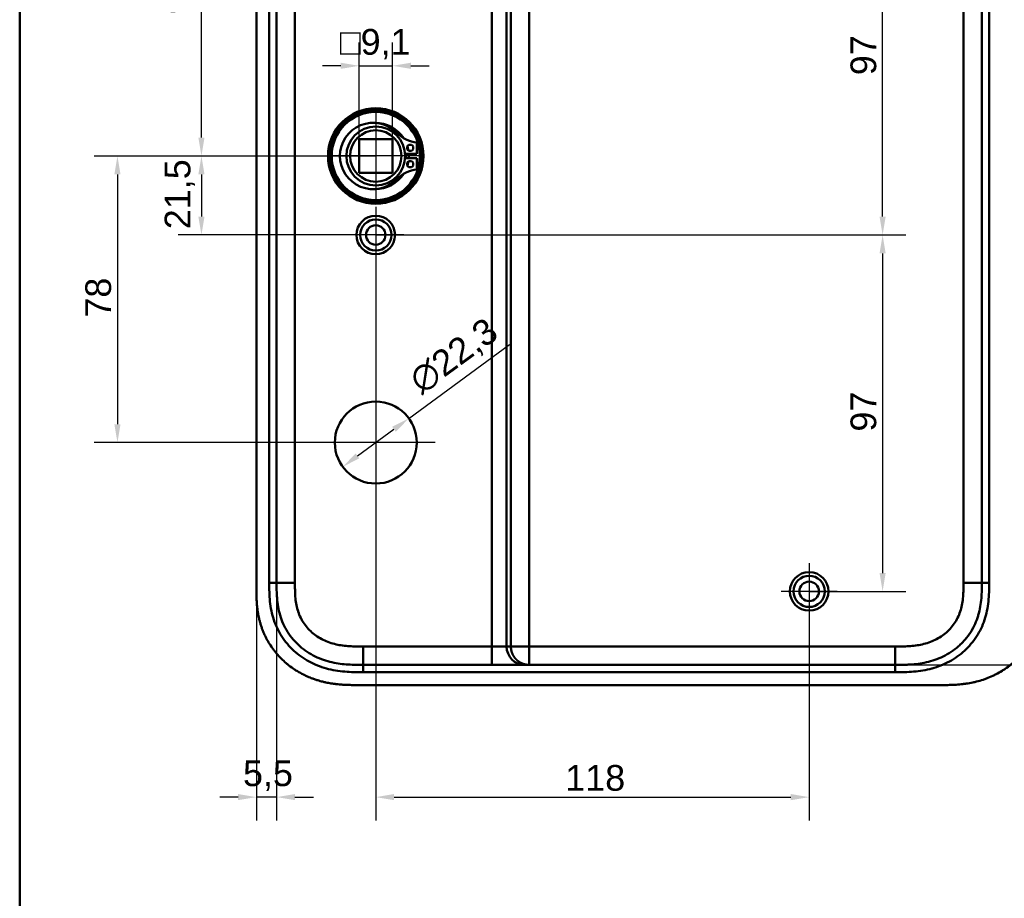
# Model space of a CAD drawing. Header units: millimetres. Extents: x 20 to 833, y 20 to 574.
# Tile 6 of 13: x 20 to 288, y 212 to 451. Entities that reach past the tile are written whole.
import ezdxf

# ---------------------------------------------------------------- set-up
doc = ezdxf.new("R2010")
doc.units = ezdxf.units.MM
doc.header["$LTSCALE"] = 2
for name, color, linetype, lineweight in [('Bemaßungen(DIN)', 7, 'Continuous', 25), ('Mittelpunktmarkierung(DIN)', 7, 'Continuous', 25), ('Sichtbare Kanten(DIN)', 7, 'Continuous', 50), ('Sichtbare tangentiale Kanten(DIN)', 7, 'Continuous', 50), ('Skizziergeometrie(DIN)', 7, 'Continuous', 50)]:
    doc.layers.add(name, color=color, linetype=linetype, lineweight=lineweight)
doc.styles.add('STANDARD-DIN~0', font='arial.ttf')
doc.dimstyles.new('CAD-LAN', dxfattribs={"dimscale": 2, "dimtxt": 3.5, "dimasz": 2.5, "dimexe": 3.175, "dimexo": 0, "dimgap": 0.8, "dimtad": 1, "dimrnd": 1e-08, "dimtxsty": 'STANDARD-DIN~0', "dimcen": 0.09, "dimdle": 10, "dimclrd": 250, "dimclre": 250, "dimclrt": 250, "dimadec": 0, "dimazin": 2, "dimtfac": 1, "dimtmove": 0, "dimatfit": 3, "dimfxl": 1, "dimtolj": 1, "dimtzin": 0, "dimlwd": 25, "dimlwe": 25, "dimarcsym": 0})

# ---------------------------------------------------------------- blocks, each defined once
blk = doc.blocks.new('Ränder Standardrahmen')
at = {"layer": 'Skizziergeometrie(DIN)', "flags": 128}
blk.add_lwpolyline([(10, 10), (10, 287), (410, 287), (410, 10), (10, 10)], dxfattribs=at)
blk = doc.blocks.new('*D8')
at = {"layer": 'Bemaßungen(DIN)', "color": 250, "linetype": 'Continuous', "lineweight": 25, "true_color": 0x3f3f3f, "transparency": 16777216}
for p, q in [((113.48, 509.22), (63.13, 509.22)), ((69.48, 418.72), (69.48, 504.22)), ((116.95, 413.72), (63.13, 413.72))]:
    blk.add_line(p, q, dxfattribs=at)
at = {"layer": 'Bemaßungen(DIN)', "color": 250, "linetype": 'Continuous', "true_color": 0x3f3f3f, "transparency": 16777216}
for points in [[(68.65, 504.22), (70.32, 504.22), (69.48, 509.22)], [(68.65, 418.72), (70.32, 418.72), (69.48, 413.72)]]:
    blk.add_solid(points, dxfattribs=at)
at = {"layer": 'Defpoints', "color": 0, "linetype": 'Continuous', "transparency": 16777216}
for p in [(69.48, 509.22), (113.48, 509.22), (116.95, 413.72)]:
    blk.add_point(p, dxfattribs=at)
at = {"layer": 'Bemaßungen(DIN)', "color": 250, "linetype": 'Continuous', "lineweight": 25, "true_color": 0x3f3f3f, "transparency": 16777216, "insert": (59.47, 452.35), "char_height": 7, "attachment_point": 1, "rotation": 90, "style": 'STANDARD-DIN~0'}
blk.add_mtext('\\A1;95,5', dxfattribs=at)
blk = doc.blocks.new('*D10')
at = {"layer": 'Bemaßungen(DIN)', "color": 250, "linetype": 'Continuous', "lineweight": 25, "true_color": 0x3f3f3f, "transparency": 16777216}
for p, q in [((116.95, 413.72), (63.13, 413.72)), ((69.48, 408.72), (69.48, 397.22)), ((116.95, 392.22), (63.13, 392.22))]:
    blk.add_line(p, q, dxfattribs=at)
at = {"layer": 'Bemaßungen(DIN)', "color": 250, "linetype": 'Continuous', "true_color": 0x3f3f3f, "transparency": 16777216}
for points in [[(68.65, 408.72), (70.32, 408.72), (69.48, 413.72)], [(68.65, 397.22), (70.32, 397.22), (69.48, 392.22)]]:
    blk.add_solid(points, dxfattribs=at)
at = {"layer": 'Defpoints', "color": 0, "linetype": 'Continuous', "transparency": 16777216}
for p in [(116.95, 413.72), (69.48, 392.22), (116.95, 392.22)]:
    blk.add_point(p, dxfattribs=at)
at = {"layer": 'Bemaßungen(DIN)', "color": 250, "linetype": 'Continuous', "lineweight": 25, "true_color": 0x3f3f3f, "transparency": 16777216, "insert": (59.47, 393.79), "char_height": 7, "attachment_point": 1, "rotation": 90, "style": 'STANDARD-DIN~0'}
blk.add_mtext('\\A1;21,5', dxfattribs=at)
blk = doc.blocks.new('*D11')
at = {"layer": 'Bemaßungen(DIN)', "color": 250, "linetype": 'Continuous', "lineweight": 25, "true_color": 0x3f3f3f, "transparency": 16777216}
for p, q in [((116.95, 413.72), (40.27, 413.72)), ((46.62, 408.72), (46.62, 340.72)), ((116.95, 335.72), (40.27, 335.72))]:
    blk.add_line(p, q, dxfattribs=at)
at = {"layer": 'Bemaßungen(DIN)', "color": 250, "linetype": 'Continuous', "true_color": 0x3f3f3f, "transparency": 16777216}
for points in [[(45.78, 408.72), (47.45, 408.72), (46.62, 413.72)], [(45.78, 340.72), (47.45, 340.72), (46.62, 335.72)]]:
    blk.add_solid(points, dxfattribs=at)
at = {"layer": 'Defpoints', "color": 0, "linetype": 'Continuous', "transparency": 16777216}
for p in [(116.95, 413.72), (46.62, 335.72), (116.95, 335.72)]:
    blk.add_point(p, dxfattribs=at)
at = {"layer": 'Bemaßungen(DIN)', "color": 250, "linetype": 'Continuous', "lineweight": 25, "true_color": 0x3f3f3f, "transparency": 16777216, "insert": (37.87, 369.73), "char_height": 7, "attachment_point": 1, "rotation": 90, "style": 'STANDARD-DIN~0'}
blk.add_mtext('\\A1;78', dxfattribs=at)
blk = doc.blocks.new('*D12')
at = {"layer": 'Bemaßungen(DIN)', "color": 250, "linetype": 'Continuous', "lineweight": 25, "true_color": 0x3f3f3f, "transparency": 16777216}
for p, q in [((234.95, 489.22), (261.3, 489.22)), ((254.95, 397.22), (254.95, 484.22)), ((116.95, 392.22), (261.3, 392.22))]:
    blk.add_line(p, q, dxfattribs=at)
at = {"layer": 'Bemaßungen(DIN)', "color": 250, "linetype": 'Continuous', "true_color": 0x3f3f3f, "transparency": 16777216}
for points in [[(254.11, 484.22), (255.78, 484.22), (254.95, 489.22)], [(254.11, 397.22), (255.78, 397.22), (254.95, 392.22)]]:
    blk.add_solid(points, dxfattribs=at)
at = {"layer": 'Defpoints', "color": 0, "linetype": 'Continuous', "transparency": 16777216}
for p in [(234.95, 489.22), (254.95, 489.22), (116.95, 392.22)]:
    blk.add_point(p, dxfattribs=at)
at = {"layer": 'Bemaßungen(DIN)', "color": 250, "linetype": 'Continuous', "lineweight": 25, "true_color": 0x3f3f3f, "transparency": 16777216, "insert": (246.2, 435.71), "char_height": 7, "attachment_point": 1, "rotation": 90, "style": 'STANDARD-DIN~0'}
blk.add_mtext('\\A1;97', dxfattribs=at)
blk = doc.blocks.new('*D13')
at = {"layer": 'Bemaßungen(DIN)', "color": 250, "linetype": 'Continuous', "lineweight": 25, "true_color": 0x3f3f3f, "transparency": 16777216}
for p, q in [((116.95, 392.22), (261.3, 392.22)), ((254.95, 387.22), (254.95, 300.22)), ((234.95, 295.22), (261.3, 295.22))]:
    blk.add_line(p, q, dxfattribs=at)
at = {"layer": 'Bemaßungen(DIN)', "color": 250, "linetype": 'Continuous', "true_color": 0x3f3f3f, "transparency": 16777216}
for points in [[(254.11, 387.22), (255.78, 387.22), (254.95, 392.22)], [(254.11, 300.22), (255.78, 300.22), (254.95, 295.22)]]:
    blk.add_solid(points, dxfattribs=at)
at = {"layer": 'Defpoints', "color": 0, "linetype": 'Continuous', "transparency": 16777216}
for p in [(116.95, 392.22), (234.95, 295.22), (254.95, 295.22)]:
    blk.add_point(p, dxfattribs=at)
at = {"layer": 'Bemaßungen(DIN)', "color": 250, "linetype": 'Continuous', "lineweight": 25, "true_color": 0x3f3f3f, "transparency": 16777216, "insert": (246.2, 338.71), "char_height": 7, "attachment_point": 1, "rotation": 90, "style": 'STANDARD-DIN~0'}
blk.add_mtext('\\A1;97', dxfattribs=at)
blk = doc.blocks.new('*D14')
at = {"layer": 'Bemaßungen(DIN)', "color": 250, "linetype": 'Continuous', "lineweight": 25, "true_color": 0x3f3f3f, "transparency": 16777216}
for p, q in [((112.4, 418.27), (112.4, 444.62)), ((121.5, 418.27), (121.5, 444.62)), ((107.4, 438.27), (102.4, 438.27)), ((112.4, 438.27), (121.5, 438.27)), ((126.5, 438.27), (131.5, 438.27))]:
    blk.add_line(p, q, dxfattribs=at)
at = {"layer": 'Bemaßungen(DIN)', "color": 250, "linetype": 'Continuous', "true_color": 0x3f3f3f, "transparency": 16777216}
for points in [[(107.4, 439.11), (107.4, 437.44), (112.4, 438.27)], [(126.5, 439.11), (126.5, 437.44), (121.5, 438.27)]]:
    blk.add_solid(points, dxfattribs=at)
at = {"layer": 'Defpoints', "color": 0, "linetype": 'Continuous', "transparency": 16777216}
for p in [(121.5, 438.27), (112.4, 418.27), (121.5, 418.27)]:
    blk.add_point(p, dxfattribs=at)
at = {"layer": 'Bemaßungen(DIN)', "color": 250, "linetype": 'Continuous', "lineweight": 25, "true_color": 0x3f3f3f, "transparency": 16777216, "insert": (107.18, 448.29), "char_height": 7, "attachment_point": 1, "style": 'STANDARD-DIN~0'}
blk.add_mtext('\\A1;\\fAIGDT|b0|i0;\\H7.0000;o\\fArial|b0|i0;\\H7.0000;9,1', dxfattribs=at)
blk = doc.blocks.new('*D15')
at = {"layer": 'Bemaßungen(DIN)', "color": 250, "linetype": 'Continuous', "lineweight": 25, "true_color": 0x3f3f3f, "transparency": 16777216}
for p, q in [((125.95, 342.3), (153.39, 362.37)), ((111.98, 332.09), (121.91, 339.35))]:
    blk.add_line(p, q, dxfattribs=at)
at = {"layer": 'Bemaßungen(DIN)', "color": 250, "linetype": 'Continuous', "true_color": 0x3f3f3f, "transparency": 16777216}
for points in [[(121.42, 340.02), (122.4, 338.68), (125.95, 342.3)], [(111.49, 332.76), (112.47, 331.42), (107.95, 329.14)]]:
    blk.add_solid(points, dxfattribs=at)
at = {"layer": 'Defpoints', "color": 0, "linetype": 'Continuous', "transparency": 16777216}
for p in [(125.95, 342.3), (107.95, 329.14)]:
    blk.add_point(p, dxfattribs=at)
at = {"layer": 'Bemaßungen(DIN)', "color": 250, "linetype": 'Continuous', "lineweight": 25, "true_color": 0x3f3f3f, "transparency": 16777216, "insert": (125.23, 354.47), "char_height": 7, "attachment_point": 1, "rotation": 36.1775, "style": 'STANDARD-DIN~0'}
blk.add_mtext('\\A1;∅22,3', dxfattribs=at)
blk = doc.blocks.new('*D17')
at = {"layer": 'Bemaßungen(DIN)', "color": 250, "linetype": 'Continuous', "lineweight": 25, "true_color": 0x3f3f3f, "transparency": 16777216}
for p, q in [((258.41, 509.22), (332.87, 509.22)), ((326.52, 504.22), (326.52, 280.22)), ((258.41, 275.22), (332.87, 275.22))]:
    blk.add_line(p, q, dxfattribs=at)
at = {"layer": 'Bemaßungen(DIN)', "color": 250, "linetype": 'Continuous', "true_color": 0x3f3f3f, "transparency": 16777216}
for points in [[(325.68, 504.22), (327.35, 504.22), (326.52, 509.22)], [(325.68, 280.22), (327.35, 280.22), (326.52, 275.22)]]:
    blk.add_solid(points, dxfattribs=at)
at = {"layer": 'Defpoints', "color": 0, "linetype": 'Continuous', "transparency": 16777216}
for p in [(258.41, 509.22), (258.41, 275.22), (326.52, 275.22)]:
    blk.add_point(p, dxfattribs=at)
at = {"layer": 'Bemaßungen(DIN)', "color": 250, "linetype": 'Continuous', "lineweight": 25, "true_color": 0x3f3f3f, "transparency": 16777216, "insert": (317.76, 384.44), "char_height": 7, "attachment_point": 1, "rotation": 90, "style": 'STANDARD-DIN~0'}
blk.add_mtext('\\A1;234', dxfattribs=at)
blk = doc.blocks.new('*D18')
at = {"layer": 'Bemaßungen(DIN)', "color": 250, "linetype": 'Continuous', "lineweight": 25, "true_color": 0x3f3f3f, "transparency": 16777216}
for p, q in [((116.95, 384.57), (116.95, 232.87)), ((234.95, 287.57), (234.95, 232.87)), ((121.95, 239.22), (229.95, 239.22))]:
    blk.add_line(p, q, dxfattribs=at)
at = {"layer": 'Bemaßungen(DIN)', "color": 250, "linetype": 'Continuous', "true_color": 0x3f3f3f, "transparency": 16777216}
for points in [[(121.95, 240.06), (121.95, 238.39), (116.95, 239.22)], [(229.95, 240.06), (229.95, 238.39), (234.95, 239.22)]]:
    blk.add_solid(points, dxfattribs=at)
at = {"layer": 'Defpoints', "color": 0, "linetype": 'Continuous', "transparency": 16777216}
for p in [(116.95, 384.57), (234.95, 287.57), (234.95, 239.22)]:
    blk.add_point(p, dxfattribs=at)
at = {"layer": 'Bemaßungen(DIN)', "color": 250, "linetype": 'Continuous', "lineweight": 25, "true_color": 0x3f3f3f, "transparency": 16777216, "insert": (168.54, 247.97), "char_height": 7, "attachment_point": 1, "style": 'STANDARD-DIN~0'}
blk.add_mtext('\\A1;118', dxfattribs=at)
blk = doc.blocks.new('*D19')
at = {"layer": 'Bemaßungen(DIN)', "color": 250, "linetype": 'Continuous', "lineweight": 25, "true_color": 0x3f3f3f, "transparency": 16777216}
for p, q in [((84.45, 296.51), (84.45, 232.87)), ((89.95, 297.51), (89.95, 232.87)), ((79.45, 239.22), (74.45, 239.22)), ((89.95, 239.22), (84.45, 239.22)), ((94.95, 239.22), (99.95, 239.22))]:
    blk.add_line(p, q, dxfattribs=at)
at = {"layer": 'Bemaßungen(DIN)', "color": 250, "linetype": 'Continuous', "true_color": 0x3f3f3f, "transparency": 16777216}
for points in [[(79.45, 240.06), (79.45, 238.39), (84.45, 239.22)], [(94.95, 240.06), (94.95, 238.39), (89.95, 239.22)]]:
    blk.add_solid(points, dxfattribs=at)
at = {"layer": 'Defpoints', "color": 0, "linetype": 'Continuous', "transparency": 16777216}
for p in [(84.45, 296.51), (89.95, 297.51), (84.45, 239.22)]:
    blk.add_point(p, dxfattribs=at)
at = {"layer": 'Bemaßungen(DIN)', "color": 250, "linetype": 'Continuous', "lineweight": 25, "true_color": 0x3f3f3f, "transparency": 16777216, "insert": (80.8, 249.21), "char_height": 7, "attachment_point": 1, "style": 'STANDARD-DIN~0'}
blk.add_mtext('\\A1;5,5', dxfattribs=at)

msp = doc.modelspace()

# ---------------------------------------------------------------- linework, layer by layer
at = {"layer": 'Mittelpunktmarkierung(DIN)', "linetype": 'Continuous'}
for p, q in [((116.9463, 425.722), (116.9463, 401.722)), ((128.9463, 413.722), (104.9463, 413.722)), ((116.9463, 399.872), (116.9463, 384.572)), ((124.5963, 392.222), (109.2963, 392.222)), ((116.9463, 351.872), (116.9463, 319.572)), ((133.0963, 335.722), (100.7963, 335.722)), ((234.9463, 302.872), (234.9463, 287.572)), ((242.5963, 295.222), (227.2963, 295.222))]:
    msp.add_line(p, q, dxfattribs=at)
at = {"layer": 'Sichtbare Kanten(DIN)'}
for p, q in [((84.4463, 487.9376), (84.4463, 296.5064)), ((112.3963, 409.172), (112.3963, 418.272)), ((112.3963, 418.272), (121.4963, 418.272)), ((121.4963, 418.272), (121.4963, 409.172)), ((128.1711, 417.3986), (128.1711, 414.3386)), ((128.1711, 414.3386), (124.9225, 414.3386)), ((124.9225, 413.1053), (128.1711, 413.1053)), ((128.1711, 413.1053), (128.1711, 410.0453)), ((121.4963, 409.172), (112.3963, 409.172)), ((113.4845, 275.222), (113.4731, 275.222)), ((113.4845, 275.222), (148.5758, 275.222)), ((148.5758, 275.222), (157.5431, 275.222)), ((157.5431, 275.222), (158.7195, 275.222)), ((158.7195, 275.222), (258.408, 275.222)), ((112.4851, 269.722), (270.4072, 269.722))]:
    msp.add_line(p, q, dxfattribs=at)
for centre, radius in [((116.9463, 413.722), 13), ((116.9463, 413.722), 12.5), ((116.9463, 413.722), 12), ((116.9463, 413.722), 8), ((116.9463, 413.722), 7), ((126.3211, 415.9536), 0.85), ((126.3211, 411.4903), 0.85), ((116.9463, 392.222), 5.25), ((116.9463, 392.222), 4.25), ((116.9463, 392.222), 2.65), ((116.9463, 335.722), 11.15), ((234.9463, 295.222), 5.25), ((234.9463, 295.222), 4.25), ((234.9463, 295.222), 2.65)]:
    msp.add_circle(centre, radius, dxfattribs=at)
for centre, radius, start, end in [((116.213, 413.722), 9.0167, 44.140905, 315.859095), ((116.9463, 413.722), 9, 32.409815, 91.030946), ((128.9111, 426.0449), 8.6779, 224.140905, 265.108189), ((116.9463, 413.722), 9, 9.925269, 16.854841), ((116.9463, 413.722), 8.2, 355.687099, 4.312901), ((116.9463, 413.722), 9, 356.0711, 3.9289), ((116.9463, 413.722), 9, 343.145159, 350.074731), ((116.9463, 413.722), 9, 268.969054, 327.590185), ((128.9111, 401.3991), 8.6779, 94.891811, 135.859095)]:
    msp.add_arc(centre, radius, start, end, dxfattribs=at)
for points in [[(89.9462, 297.5063), (89.9463, 392.222), (89.9462, 486.9376)], [(281.9463, 486.9376), (281.9462, 392.222), (281.9463, 297.5063)]]:
    msp.add_open_spline(points, degree=2, dxfattribs=at)
for points, knots in [([(84.4463, 296.5064), (84.4463, 296.2078), (84.4465, 295.6088), (84.4521, 294.8556), (84.4648, 294.099), (84.4821, 293.491), (84.5161, 292.7278), (84.5541, 292.116), (84.6294, 291.1972), (84.7311, 290.2775), (84.919, 289.0523), (85.1017, 288.1386), (85.3193, 287.2317), (85.4822, 286.6308), (85.7087, 285.8854), (85.9087, 285.294), (86.1818, 284.5632), (86.4187, 283.9856), (86.801, 283.1307), (87.2192, 282.2922), (87.9125, 281.0693), (88.5969, 280.024), (89.5313, 278.7751), (90.3395, 277.824), (91.4199, 276.7002), (92.3378, 275.8557), (93.5451, 274.8722), (94.5564, 274.1442), (95.871, 273.3112), (96.9608, 272.7077), (98.2219, 272.1023), (99.0808, 271.7393), (99.952, 271.4091), (100.5387, 271.2053), (101.4265, 270.9244), (102.3231, 270.6766), (103.5294, 270.3988), (104.4407, 270.2286), (105.3555, 270.0875), (105.966, 270.0077), (106.7294, 269.9243), (107.34, 269.8699), (108.1028, 269.8158), (108.7125, 269.783), (109.6253, 269.7477), (110.8365, 269.7227), (111.8876, 269.7215), (112.4851, 269.722)], [-0.999997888, -0.999997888, -0.999997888, -0.999997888, -0.979164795, -0.958331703, -0.947915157, -0.927082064, -0.916665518, -0.895832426, -0.885415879, -0.854166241, -0.833333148, -0.80208351, -0.791666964, -0.770833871, -0.760417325, -0.739584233, -0.729167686, -0.708334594, -0.697918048, -0.666668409, -0.645835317, -0.604169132, -0.58333604, -0.541669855, -0.520836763, -0.479170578, -0.458337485, -0.416671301, -0.395838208, -0.354172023, -0.333338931, -0.302089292, -0.291672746, -0.270839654, -0.260423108, -0.229173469, -0.208340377, -0.177090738, -0.166674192, -0.1458411, -0.135424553, -0.114591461, -0.104174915, -0.083341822, -0.072925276, -0.041675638, -0.000009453, -0.000009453, -0.000009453, -0.000009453]), ([(113.4731, 275.222), (112.8432, 275.222), (112.1986, 275.2221), (111.5486, 275.2323), (110.8625, 275.243), (110.1704, 275.2648), (109.48, 275.3066), (108.7487, 275.3509), (108.0192, 275.4175), (107.2958, 275.5131), (106.5326, 275.6139), (105.7761, 275.7468), (105.0283, 275.9172), (104.2448, 276.0957), (103.4709, 276.3153), (102.7164, 276.5771), (101.9338, 276.8487), (101.1718, 277.1656), (100.4365, 277.5266), (99.6841, 277.8961), (98.9595, 278.3116), (98.2649, 278.7733), (97.5653, 279.2383), (96.8961, 279.7502), (96.2601, 280.3108), (95.6242, 280.8713), (95.0237, 281.4798), (94.4741, 282.1215), (93.9188, 282.7699), (93.4124, 283.4547), (92.9588, 284.1698), (92.5038, 284.8871), (92.1017, 285.6348), (91.7555, 286.4035), (91.411, 287.1685), (91.1212, 287.9559), (90.8861, 288.7486), (90.6519, 289.5384), (90.4736, 290.324), (90.3379, 291.116), (90.2074, 291.8773), (90.1168, 292.6451), (90.0567, 293.4227), (90.0014, 294.1373), (89.9726, 294.8606), (89.9587, 295.5826), (89.9463, 296.2311), (89.9462, 296.8787), (89.9462, 297.5063)], [0, 0, 0, 0, 0.19022167, 0.19022167, 0.19022167, 0.39104591, 0.39104591, 0.39104591, 0.60377825, 0.60377825, 0.60377825, 0.82822173, 0.82822173, 0.82822173, 1.06338833, 1.06338833, 1.06338833, 1.30727824, 1.30727824, 1.30727824, 1.55682927, 1.55682927, 1.55682927, 1.80816011, 1.80816011, 1.80816011, 2.0594434, 2.0594434, 2.0594434, 2.31333138, 2.31333138, 2.31333138, 2.56802256, 2.56802256, 2.56802256, 2.82144619, 2.82144619, 2.82144619, 3.07398187, 3.07398187, 3.07398187, 3.31672886, 3.31672886, 3.31672886, 3.5398143, 3.5398143, 3.5398143, 3.74014872, 3.74014872, 3.74014872, 3.74014872]), ([(281.9463, 297.5063), (281.9463, 296.8645), (281.9466, 296.223), (281.933, 295.5379), (281.9177, 294.7676), (281.8887, 294.0917), (281.8321, 293.3744), (281.7712, 292.6031), (281.6811, 291.8477), (281.5495, 291.0861), (281.4118, 290.2893), (281.2308, 289.5044), (281.0041, 288.7411), (280.9896, 288.6921), (280.9746, 288.6423), (280.9592, 288.592), (280.7278, 287.8354), (280.4529, 287.1036), (280.1316, 286.3917), (279.7839, 285.6212), (279.3815, 284.8747), (278.9281, 284.161), (278.4729, 283.4444), (277.9651, 282.759), (277.4115, 282.1134), (276.9971, 281.6301), (276.5565, 281.1683), (276.0925, 280.7304), (275.9381, 280.5847), (275.7813, 280.4418), (275.6228, 280.3024), (274.9921, 279.7473), (274.3203, 279.2331), (273.6184, 278.7672), (272.9229, 278.3054), (272.196, 277.8895), (271.4466, 277.522), (270.7077, 277.1597), (269.9461, 276.844), (269.1687, 276.5746), (268.4121, 276.3123), (267.6423, 276.0943), (266.8615, 275.9166), (266.1139, 275.7464), (265.363, 275.6145), (264.603, 275.5139), (263.8794, 275.4181), (263.1647, 275.3522), (262.4134, 275.3067), (262.0591, 275.2852), (261.7179, 275.2696), (261.3687, 275.2574), (260.5348, 275.2285), (259.7107, 275.223), (258.8868, 275.2221), (258.7272, 275.222), (258.5676, 275.222), (258.408, 275.222)], [0.00000268, 0.00000268, 0.00000268, 0.00000268, 0.19252186, 0.19252186, 0.19252186, 0.40897193, 0.40897193, 0.40897193, 0.64169322, 0.64169322, 0.64169322, 0.88517498, 0.88517498, 0.88517498, 0.90079341, 0.90079341, 0.90079341, 1.13580502, 1.13580502, 1.13580502, 1.39014482, 1.39014482, 1.39014482, 1.64553972, 1.64553972, 1.64553972, 1.83672874, 1.83672874, 1.83672874, 1.90034451, 1.90034451, 1.90034451, 2.15353437, 2.15353437, 2.15353437, 2.40444101, 2.40444101, 2.40444101, 2.65184988, 2.65184988, 2.65184988, 2.89262839, 2.89262839, 2.89262839, 3.12318283, 3.12318283, 3.12318283, 3.34270332, 3.34270332, 3.34270332, 3.44622235, 3.44622235, 3.44622235, 3.69340439, 3.69340439, 3.69340439, 3.74129206, 3.74129206, 3.74129206, 3.74129206]), ([(270.4072, 269.722), (271.0024, 269.7215), (272.2005, 269.7223), (273.7169, 269.7585), (275.2444, 269.84), (276.4736, 269.9481), (278.0135, 270.1503), (279.2453, 270.37), (280.7773, 270.7256), (281.9933, 271.0771), (283.4921, 271.604), (284.6704, 272.0961), (286.1078, 272.7993), (287.2254, 273.4316), (288.5724, 274.3058), (289.6061, 275.0705), (290.8345, 276.1024), (291.7628, 276.9862), (292.847, 278.1564), (293.6508, 279.1419), (294.5697, 280.4268), (295.2342, 281.4936), (295.973, 282.8667), (296.4895, 283.9931), (297.0417, 285.4267), (297.4094, 286.5902), (297.7802, 288.0565), (298.0085, 289.2357), (298.2173, 290.7096), (298.3278, 291.8858), (298.4103, 293.3465), (298.4459, 294.7955), (298.4464, 295.9388), (298.4463, 296.5063)], [-0.999997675, -0.999997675, -0.999997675, -0.999997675, -0.958331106, -0.916664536, -0.895831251, -0.854164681, -0.833331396, -0.791664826, -0.770831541, -0.729164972, -0.708331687, -0.666665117, -0.645831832, -0.604165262, -0.583331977, -0.541665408, -0.520832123, -0.479165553, -0.458332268, -0.416665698, -0.395832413, -0.354165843, -0.333332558, -0.291665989, -0.270832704, -0.229166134, -0.208332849, -0.166666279, -0.145832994, -0.104166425, -0.08333314, -0.04166657, -0.000002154, -0.000002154, -0.000002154, -0.000002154])]:
    msp.add_open_spline(points, degree=3, knots=knots, dxfattribs=at)
at = {"layer": 'Sichtbare tangentiale Kanten(DIN)'}
for p, q in [((148.5757, 504.2219), (148.5758, 280.222)), ((152.5612, 280.222), (152.5612, 504.2219)), ((153.7376, 504.2219), (153.7376, 280.222)), ((158.7195, 280.222), (158.7195, 504.2219)), ((89.9462, 297.5063), (87.9462, 297.5063)), ((89.9462, 297.5063), (94.9462, 297.5063)), ((276.9463, 297.5063), (281.9463, 297.5063)), ((281.9463, 297.5063), (283.946, 297.5063)), ((148.5758, 280.222), (113.4731, 280.222)), ((113.4731, 275.222), (113.4731, 280.222)), ((148.5758, 280.222), (148.5758, 275.222)), ((152.5612, 280.222), (148.5758, 280.222)), ((153.7376, 280.222), (152.5612, 280.222)), ((153.7376, 280.222), (158.7195, 280.222)), ((258.408, 280.222), (158.7195, 280.222)), ((158.7195, 280.222), (158.7195, 275.222)), ((258.408, 280.222), (258.408, 275.222)), ((113.4845, 275.222), (113.4845, 273.2226)), ((258.4079, 275.222), (258.4079, 273.222))]:
    msp.add_line(p, q, dxfattribs=at)
for points, degree in [([(87.9462, 297.5063), (87.9463, 360.65), (87.9463, 423.7937), (87.9465, 486.9376)], 3), ([(94.9462, 297.5063), (94.9463, 360.65), (94.9463, 423.7937), (94.9462, 486.9377)], 3), ([(276.9463, 486.9377), (276.9462, 423.7939), (276.9462, 360.6502), (276.9463, 297.5063)], 3), ([(283.9463, 486.9376), (283.9462, 423.7939), (283.9462, 360.6503), (283.946, 297.5063)], 3), ([(157.5431, 275.222), (154.7917, 275.222), (152.5612, 277.4606), (152.5612, 280.222)], 3), ([(158.7195, 275.222), (158.6163, 275.222), (158.4112, 275.2272), (158.1074, 275.2506), (157.7111, 275.3117), (157.2331, 275.4355), (156.7748, 275.6043), (156.3386, 275.8155), (155.9273, 276.0666), (155.5431, 276.355), (155.1887, 276.6784), (154.8665, 277.0341), (154.5791, 277.4196), (154.329, 277.8325), (154.1186, 278.2702), (153.9504, 278.7302), (153.827, 279.21), (153.7661, 279.6077), (153.7429, 279.9126), (153.7376, 280.1184), (153.7376, 280.222)], 5), ([(258.4079, 273.222), (210.1001, 273.222), (161.7924, 273.222), (113.4845, 273.2226)], 3)]:
    msp.add_open_spline(points, degree=degree, dxfattribs=at)
for points, knots in [([(113.4845, 273.2226), (113.269, 273.2226), (113.0535, 273.2226), (112.838, 273.2227), (112.6369, 273.2228), (112.4358, 273.2237), (112.2346, 273.225), (112.1341, 273.2257), (112.0335, 273.2263), (111.9329, 273.2273), (111.6381, 273.2302), (111.3433, 273.2349), (111.028, 273.2423), (111.0207, 273.2424), (111.0135, 273.2426), (111.0062, 273.2428), (110.1222, 273.2637), (109.3231, 273.303), (108.5149, 273.371), (108.5005, 273.3722), (108.4861, 273.3735), (108.4717, 273.3747), (107.6494, 273.445), (106.8202, 273.5468), (105.9971, 273.6869), (105.9892, 273.6882), (105.9813, 273.6895), (105.9734, 273.6909), (105.1461, 273.8324), (104.3238, 274.0124), (103.5113, 274.2366), (103.5048, 274.2384), (103.4984, 274.2401), (103.492, 274.2419), (101.8529, 274.6957), (100.2509, 275.3331), (98.7772, 276.1327), (97.2981, 276.9352), (95.881, 277.9395), (94.635, 279.0825), (93.3988, 280.2165), (92.2897, 281.5244), (91.3786, 282.929), (90.4699, 284.3297), (89.7325, 285.8644), (89.1968, 287.4577), (89.1955, 287.4618), (89.1941, 287.4658), (89.1927, 287.4699), (88.9245, 288.2694), (88.7043, 289.0904), (88.5316, 289.9127), (88.5302, 289.9194), (88.5288, 289.9261), (88.5274, 289.9328), (88.355, 290.7571), (88.2274, 291.5967), (88.1394, 292.4265), (88.138, 292.4403), (88.1365, 292.4542), (88.1351, 292.468), (88.0495, 293.2868), (87.9996, 294.1035), (87.9729, 294.9796), (87.9725, 294.9923), (87.9721, 295.005), (87.9717, 295.0177), (87.9465, 295.8714), (87.9461, 296.6888), (87.9462, 297.5063)], [0, 0, 0, 0, 0.06465071, 0.06465071, 0.06465071, 0.12499689, 0.12499689, 0.12499689, 0.15516998, 0.15516998, 0.15516998, 0.24364975, 0.24364975, 0.24364975, 0.24568925, 0.24568925, 0.24568925, 0.49299602, 0.49299602, 0.49299602, 0.49740655, 0.49740655, 0.49740655, 0.74890198, 0.74890198, 0.74890198, 0.75131514, 0.75131514, 0.75131514, 1.00412488, 1.00412488, 1.00412488, 1.00611944, 1.00611944, 1.00611944, 1.51620829, 1.51620829, 1.51620829, 2.02816317, 2.02816317, 2.02816317, 2.53610502, 2.53610502, 2.53610502, 3.04266837, 3.04266837, 3.04266837, 3.04395812, 3.04395812, 3.04395812, 3.29808481, 3.29808481, 3.29808481, 3.3001542, 3.3001542, 3.3001542, 3.55484402, 3.55484402, 3.55484402, 3.55908766, 3.55908766, 3.55908766, 3.81045399, 3.81045399, 3.81045399, 3.81409867, 3.81409867, 3.81409867, 4.05935947, 4.05935947, 4.05935947, 4.05935947]), ([(113.4731, 280.222), (113.238, 280.222), (113.0029, 280.222), (112.7677, 280.2225), (112.6917, 280.2227), (112.6156, 280.223), (112.5395, 280.2232), (112.4634, 280.2235), (112.3873, 280.2239), (112.3112, 280.2244), (112.159, 280.2254), (112.0068, 280.2265), (111.8546, 280.2284), (111.7786, 280.2293), (111.7025, 280.2305), (111.6264, 280.2317), (111.4726, 280.2341), (111.3188, 280.2368), (111.1651, 280.2406), (111.0882, 280.2425), (111.0113, 280.2447), (110.9344, 280.2469), (110.8576, 280.2491), (110.7807, 280.2516), (110.7007, 280.2543), (110.3879, 280.2651), (110.0902, 280.2788), (109.7822, 280.2975), (109.775, 280.2979), (109.7679, 280.2983), (109.7607, 280.2988), (109.1405, 280.3367), (108.5472, 280.3912), (107.9507, 280.47), (107.9418, 280.4712), (107.9328, 280.4724), (107.9239, 280.4736), (107.3232, 280.5536), (106.729, 280.6578), (106.1387, 280.7923), (106.1334, 280.7935), (106.1282, 280.7947), (106.123, 280.7959), (105.5265, 280.9324), (104.9329, 281.1005), (104.3557, 281.3007), (104.3524, 281.3019), (104.349, 281.3031), (104.3456, 281.3042), (103.7639, 281.5066), (103.1884, 281.7454), (102.6343, 282.0177), (102.0815, 282.2895), (101.5426, 282.5981), (101.0291, 282.9397), (100.5169, 283.2804), (100.0249, 283.6572), (99.5637, 284.064), (99.1036, 284.4697), (98.6686, 284.9103), (98.27, 285.3759), (97.8733, 285.8392), (97.5073, 286.3337), (97.1808, 286.8483), (96.8556, 287.361), (96.5654, 287.9002), (96.3165, 288.4523), (96.0676, 289.0043), (95.8562, 289.5774), (95.6836, 290.1573), (95.6824, 290.1616), (95.6811, 290.1658), (95.6798, 290.1701), (95.5081, 290.7491), (95.3732, 291.3406), (95.2705, 291.9348), (95.269, 291.9434), (95.2675, 291.952), (95.266, 291.9606), (95.1637, 292.5579), (95.0924, 293.16), (95.0435, 293.7857), (95.0429, 293.7931), (95.0424, 293.8005), (95.0418, 293.8078), (95.0178, 294.1191), (95.0003, 294.4206), (94.9868, 294.7293), (94.973, 295.0468), (94.9638, 295.3625), (94.9577, 295.6777), (94.9459, 296.2889), (94.9459, 296.8985), (94.9462, 297.5063)], [3.87953957, 3.87953957, 3.87953957, 3.87953957, 3.95007965, 3.95007965, 3.95007965, 3.97290829, 3.97290829, 3.97290829, 3.99573693, 3.99573693, 3.99573693, 4.04139421, 4.04139421, 4.04139421, 4.06422285, 4.06422285, 4.06422285, 4.11036486, 4.11036486, 4.11036486, 4.13343586, 4.13343586, 4.13343586, 4.15650686, 4.15650686, 4.15650686, 4.24669156, 4.24669156, 4.24669156, 4.24879088, 4.24879088, 4.24879088, 4.43011971, 4.43011971, 4.43011971, 4.43283238, 4.43283238, 4.43283238, 4.61539337, 4.61539337, 4.61539337, 4.61700912, 4.61700912, 4.61700912, 4.8015249, 4.8015249, 4.8015249, 4.802599, 4.802599, 4.802599, 4.98864673, 4.98864673, 4.98864673, 5.17423718, 5.17423718, 5.17423718, 5.35933373, 5.35933373, 5.35933373, 5.54395657, 5.54395657, 5.54395657, 5.72768588, 5.72768588, 5.72768588, 5.91070517, 5.91070517, 5.91070517, 6.09366166, 6.09366166, 6.09366166, 6.09500382, 6.09500382, 6.09500382, 6.27765029, 6.27765029, 6.27765029, 6.28029351, 6.28029351, 6.28029351, 6.46386324, 6.46386324, 6.46386324, 6.4660269, 6.4660269, 6.4660269, 6.55747681, 6.55747681, 6.55747681, 6.65152469, 6.65152469, 6.65152469, 6.83396136, 6.83396136, 6.83396136, 6.83396136]), ([(283.9208, 295.0176), (283.8938, 294.1044), (283.843, 293.2868), (283.7575, 292.468), (283.756, 292.4541), (283.7546, 292.4403), (283.7531, 292.4265), (283.6651, 291.5967), (283.5376, 290.7571), (283.3652, 289.9328), (283.3638, 289.9261), (283.3624, 289.9194), (283.361, 289.9127), (283.1882, 289.0904), (282.968, 288.2693), (282.6998, 287.4698), (282.6984, 287.4658), (282.697, 287.4617), (282.6957, 287.4577), (282.1601, 285.8644), (281.4226, 284.3297), (280.5139, 282.9289), (279.6027, 281.5243), (278.4937, 280.2165), (277.2575, 279.0824), (276.0115, 277.9394), (274.5943, 276.9351), (273.1152, 276.1326), (271.6415, 275.3331), (270.0396, 274.6956), (268.4005, 274.2419), (268.394, 274.2401), (268.3876, 274.2384), (268.3812, 274.2366), (267.5687, 274.0124), (266.7463, 273.8323), (265.919, 273.6909), (265.9111, 273.6895), (265.9032, 273.6882), (265.8954, 273.6868), (265.0722, 273.5468), (264.2432, 273.445), (263.4208, 273.3747), (263.4064, 273.3735), (263.3919, 273.3722), (263.3775, 273.371), (262.5693, 273.303), (261.7707, 273.264), (260.9053, 273.243), (260.8916, 273.2427), (260.878, 273.2423), (260.8644, 273.242), (260.0196, 273.2221), (259.2138, 273.222), (258.4079, 273.222)], [0.24893164, 0.24893164, 0.24893164, 0.24893164, 0.50029894, 0.50029894, 0.50029894, 0.50454233, 0.50454233, 0.50454233, 0.7592332, 0.7592332, 0.7592332, 0.76130245, 0.76130245, 0.76130245, 1.01543002, 1.01543002, 1.01543002, 1.01671982, 1.01671982, 1.01671982, 1.52328492, 1.52328492, 1.52328492, 2.03122826, 2.03122826, 2.03122826, 2.54318464, 2.54318464, 2.54318464, 3.05327438, 3.05327438, 3.05327438, 3.0552733, 3.0552733, 3.0552733, 3.30807924, 3.30807924, 3.30807924, 3.31048253, 3.31048253, 3.31048253, 3.56198848, 3.56198848, 3.56198848, 3.56640263, 3.56640263, 3.56640263, 3.81370668, 3.81370668, 3.81370668, 3.81759917, 3.81759917, 3.81759917, 4.05938295, 4.05938295, 4.05938295, 4.05938295]), ([(276.9463, 297.5063), (276.9463, 297.2625), (276.9464, 297.0187), (276.9458, 296.775), (276.9454, 296.6284), (276.9445, 296.482), (276.9434, 296.3355), (276.9428, 296.2623), (276.9421, 296.189), (276.9413, 296.1158), (276.9406, 296.0425), (276.9395, 295.9693), (276.9385, 295.8961), (276.9374, 295.8229), (276.9362, 295.7497), (276.9348, 295.6764), (276.9289, 295.3639), (276.9203, 295.0503), (276.9061, 294.7307), (276.8921, 294.4186), (276.8746, 294.1167), (276.8505, 293.8053), (276.85, 293.7979), (276.8494, 293.7905), (276.8488, 293.7831), (276.7998, 293.1569), (276.7284, 292.5545), (276.6259, 291.9568), (276.6244, 291.9483), (276.6229, 291.9397), (276.6214, 291.9311), (276.5185, 291.3366), (276.3833, 290.7446), (276.2113, 290.1653), (276.21, 290.161), (276.2087, 290.1568), (276.2075, 290.1525), (276.0346, 289.5723), (275.8228, 288.9989), (275.5735, 288.4467), (275.3241, 287.8943), (275.0334, 287.3548), (274.7077, 286.842), (274.3806, 286.3272), (274.0141, 285.8326), (273.6167, 285.3691), (273.2175, 284.9033), (272.7821, 284.4631), (272.3211, 284.0572), (271.859, 283.6503), (271.3667, 283.2739), (270.854, 282.9335), (270.34, 282.5922), (269.8002, 282.2835), (269.2469, 282.0121), (268.6922, 281.7401), (268.1161, 281.5016), (267.5338, 281.2997), (267.5304, 281.2985), (267.527, 281.2974), (267.5237, 281.2962), (266.9459, 281.0963), (266.3518, 280.9286), (265.7548, 280.7925), (265.7496, 280.7913), (265.7443, 280.7901), (265.7391, 280.789), (265.1483, 280.6549), (264.5537, 280.5511), (263.9525, 280.4714), (263.9436, 280.4702), (263.9346, 280.469), (263.9256, 280.4679), (263.3287, 280.3895), (262.7351, 280.3354), (262.1144, 280.2977), (262.1072, 280.2973), (262.1, 280.2968), (262.0927, 280.2964), (261.7845, 280.2779), (261.4869, 280.2645), (261.1824, 280.254), (260.8695, 280.2433), (260.558, 280.2361), (260.2472, 280.2313), (259.6319, 280.2218), (259.0197, 280.2217), (258.408, 280.222)], [0, 0, 0, 0, 0.07312901, 0.07312901, 0.07312901, 0.11708678, 0.11708678, 0.11708678, 0.13906566, 0.13906566, 0.13906566, 0.16104454, 0.16104454, 0.16104454, 0.18301563, 0.18301563, 0.18301563, 0.27670142, 0.27670142, 0.27670142, 0.36821229, 0.36821229, 0.36821229, 0.37037941, 0.37037941, 0.37037941, 0.55407516, 0.55407516, 0.55407516, 0.55671552, 0.55671552, 0.55671552, 0.73947938, 0.73947938, 0.73947938, 0.74082446, 0.74082446, 0.74082446, 0.92390478, 0.92390478, 0.92390478, 1.10705327, 1.10705327, 1.10705327, 1.29091486, 1.29091486, 1.29091486, 1.47566915, 1.47566915, 1.47566915, 1.66089288, 1.66089288, 1.66089288, 1.84660859, 1.84660859, 1.84660859, 2.03278254, 2.03278254, 2.03278254, 2.03386202, 2.03386202, 2.03386202, 2.21849793, 2.21849793, 2.21849793, 2.22012211, 2.22012211, 2.22012211, 2.40279546, 2.40279546, 2.40279546, 2.40552333, 2.40552333, 2.40552333, 2.58695897, 2.58695897, 2.58695897, 2.58907254, 2.58907254, 2.58907254, 2.67930728, 2.67930728, 2.67930728, 2.77201513, 2.77201513, 2.77201513, 2.95558788, 2.95558788, 2.95558788, 2.95558788]), ([(283.946, 297.5063), (283.946, 297.3838), (283.946, 297.2612), (283.946, 297.0376), (283.946, 296.9366), (283.9455, 296.7346), (283.9451, 296.6336), (283.942, 296.0275), (283.9358, 295.5224), (283.9208, 295.0176)], [0, 0, 0, 0, 0.036765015, 0.036765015, 0.067074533, 0.067074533, 0.097384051, 0.097384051, 0.248931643, 0.248931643, 0.248931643, 0.248931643])]:
    msp.add_open_spline(points, degree=3, knots=knots, dxfattribs=at)

# ---------------------------------------------------------------- block references
at = {"xscale": 2, "yscale": 2, "zscale": 2}
msp.add_blockref('Ränder Standardrahmen', (0, 0), dxfattribs=at)

# ---------------------------------------------------------------- dimensions: what is measured, and where the dimension line sits
at = {"layer": 'Bemaßungen(DIN)', "color": 250, "linetype": 'Continuous', "lineweight": 25, "true_color": 0x3f3f3f}
for base, p1, p2, angle, override, picture, middle in [((69.4845, 509.2219), (116.9463, 413.722), (113.4845, 509.2219), 90, {"dimgap": 0.8, "dimdec": 2, "dimtol": 0, "dimlim": 0, "dimtp": 0, "dimtm": 0, "dimtdec": 2, "dimtofl": 0, "dimatfit": 1}, '*D8', (69.4845, 461.472)), ((326.5169, 275.222), (258.408, 509.222), (258.408, 275.222), 90, {"dimgap": 0.8, "dimdec": 2, "dimtol": 0, "dimlim": 0, "dimtp": 0, "dimtm": 0, "dimtdec": 2, "dimtofl": 0, "dimatfit": 1}, '*D17', (326.5169, 392.222)), ((254.9463, 489.222), (116.9463, 392.222), (234.9463, 489.222), 90, {"dimgap": 0.8, "dimdec": 2, "dimtol": 0, "dimlim": 0, "dimtp": 0, "dimtm": 0, "dimtdec": 2, "dimtofl": 0, "dimatfit": 1}, '*D12', (254.9463, 440.722)), ((46.6159, 335.722), (116.9463, 413.722), (116.9463, 335.722), 90, {"dimgap": 0.8, "dimdec": 2, "dimtol": 0, "dimlim": 0, "dimtp": 0, "dimtm": 0, "dimtdec": 2, "dimtofl": 0, "dimatfit": 1}, '*D11', (46.6159, 374.722)), ((69.4845, 392.222), (116.9463, 413.722), (116.9463, 392.222), 90, {"dimgap": 0.8, "dimdec": 2, "dimtol": 0, "dimlim": 0, "dimtp": 0, "dimtm": 0, "dimtdec": 2, "dimtofl": 0, "dimatfit": 1}, '*D10', (69.4845, 402.972)), ((254.9463, 295.222), (116.9463, 392.222), (234.9463, 295.222), 90, {"dimgap": 0.8, "dimdec": 2, "dimtol": 0, "dimlim": 0, "dimtp": 0, "dimtm": 0, "dimtdec": 2, "dimtofl": 0, "dimatfit": 1}, '*D13', (254.9463, 343.722)), ((234.9463, 239.222), (116.9463, 384.572), (234.9463, 287.572), 180, {"dimgap": 0.8, "dimdec": 2, "dimtol": 0, "dimlim": 0, "dimtp": 0, "dimtm": 0, "dimtdec": 2, "dimtofl": 0, "dimatfit": 1}, '*D18', (175.9463, 239.222)), ((84.4463, 239.222), (89.9462, 297.5063), (84.4463, 296.5064), 180, {"dimgap": 0.8, "dimdec": 2, "dimtol": 0, "dimlim": 0, "dimtp": 0, "dimtm": 0, "dimtdec": 2, "dimtofl": 1, "dimatfit": 1}, '*D19', (87.1963, 239.222))]:
    dim = msp.add_linear_dim(base=base, p1=p1, p2=p2, angle=angle, dimstyle='CAD-LAN', override=override, dxfattribs=at)
    dim.commit()
    dim.dimension.update_dxf_attribs({"geometry": picture, "text_midpoint": middle, "dimtype": 160})
dim = msp.add_linear_dim(base=(121.4963, 438.272), p1=(112.3963, 418.272), p2=(121.4963, 418.272), angle=180, text='\\fAIGDT|b0|i0;\\H7.0000;o\\fArial|b0|i0;\\H7.0000;<>', dimstyle='CAD-LAN', override={"dimgap": 0.8, "dimdec": 2, "dimtol": 0, "dimlim": 0, "dimtp": 0, "dimtm": 0, "dimtdec": 2, "dimtofl": 1, "dimatfit": 1}, dxfattribs=at)
dim.commit()
dim.dimension.update_dxf_attribs({"geometry": '*D14', "text_midpoint": (116.9463, 438.272), "dimtype": 160})
dim = msp.add_diameter_dim_2p(p1=(107.9461, 329.1403), p2=(125.9465, 342.3037), dimstyle='CAD-LAN', override={"dimgap": 0.8, "dimdec": 2, "dimlfac": 1, "dimtol": 0, "dimlim": 0, "dimtp": 0, "dimtm": 0, "dimtdec": 2, "dimatfit": 2}, dxfattribs=at)
dim.commit()
dim.dimension.update_dxf_attribs({"geometry": '*D15', "text_midpoint": (141.6863, 353.8139), "dimtype": 163})

doc.saveas('drawing.dxf')
